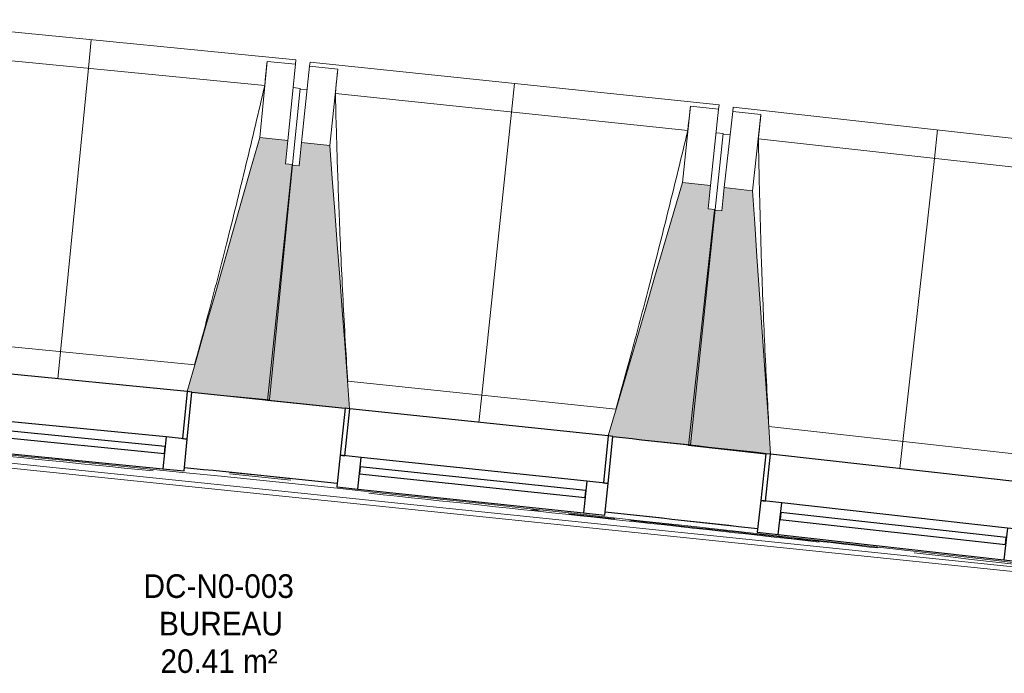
# Model space of a CAD drawing. Header units: millimetres. Extents: x -2845 to 74565, y -36590 to 13748.
# Tile 63 of 90: x 45451 to 47534, y -15405 to -14021. Entities that reach past the tile are written whole.
import ezdxf

# ---------------------------------------------------------------- set-up
doc = ezdxf.new("R2010")
doc.units = ezdxf.units.MM
for name, color, linetype, lineweight in [('A-FLOR', 7, 'Continuous', 25), ('A-FLOR-HRAL', 7, 'Continuous', 18), ('A-GENM', 7, 'Continuous', 18), ('A-GLAZ', 7, 'Continuous', 25), ('ESPACE', 7, 'Continuous', 30), ('I-WALL', 7, 'Continuous', 25), ('S-BEAM', 7, 'Continuous', 18)]:
    doc.layers.add(name, color=color, linetype=linetype, lineweight=lineweight)
doc.styles.add('Arial_4', font='arial.ttf', dxfattribs={"width": 0.9, "height": 50})

# ---------------------------------------------------------------- blocks, each defined once
blk = doc.blocks.new('20_MUR PREFA_01 - Type 1-3119337-2021_015_1111_DCE_1_50_N0 FINI_CFO_PCN')
at = {"layer": 'A-GENM'}
for p, q in [((0, 722.1), (0, 661.4)), ((0, 661.4), (0, 58.5)), ((0, 0.7), (0, 58.5))]:
    blk.add_line(p, q, dxfattribs=at)
blk = doc.blocks.new('B02_DC_STR_rvt-1-2021_015_1111_DCE_1_50_N0 FINI_CFO_PCN')
at = {"layer": 'S-BEAM', "lineweight": 5, "true_color": 0x787878}
for points in [[(-7189.4, -14826.3), (-7140.4, -14327.8), (-7155.3, -14326.4), (-7150.4, -14276.6), (-7210.1, -14270.7), (-7363.4, -14808.5), (-7353.5, -14809.5), (-7353.5, -14810.2), (-7286.8, -14816.7)], [(-7019.9, -14845), (-7061.8, -14287.3), (-7121.5, -14281.1), (-7126.7, -14330.8), (-7141.6, -14329.2), (-7193.9, -14827.4), (-7029.8, -14844.6), (-7029.7, -14843.9), (-7025.1, -14844.4)], [(-6298.8, -14921.3), (-6246.5, -14423.1), (-6261.4, -14421.6), (-6256.2, -14371.9), (-6315.9, -14365.6), (-6472.6, -14902.4), (-6462.8, -14903.4), (-6462.8, -14904.1), (-6357.7, -14915.1)], [(-6129.3, -14941.1), (-6167.6, -14383.2), (-6227.3, -14376.5), (-6232.8, -14426.2), (-6247.7, -14424.6), (-6303.2, -14922.4), (-6139.2, -14940.7), (-6139.2, -14940)]]:
    blk.add_hatch(color=8, dxfattribs=at).paths.add_polyline_path(points)
at = {"layer": 'S-BEAM'}
for p, q in [((-7133.7, -14106.3), (-7999.5, -14021.1)), ((-7199.5, -14160.7), (-7945.5, -14087.4)), ((-7194.3, -14109.4), (-7210.1, -14270.7)), ((-7194.3, -14109.4), (-7134.6, -14115.3)), ((-7194.3, -14109.7), (-7194.3, -14109.4)), ((-7134.6, -14115.3), (-7150.4, -14276.6)), ((-7133.7, -14106.3), (-7134.6, -14115.3)), ((-7121.5, -14281.1), (-7104.5, -14119.9)), ((-7104.5, -14119.9), (-7103.6, -14110.9)), ((-7104.5, -14119.9), (-7044.9, -14126.1)), ((-6238.3, -14201.6), (-7103.6, -14110.9)), ((-7061.8, -14287.3), (-7044.9, -14126.1)), ((-7044.9, -14126.1), (-7044.9, -14126.4)), ((-7124.5, -14166.5), (-7140.4, -14327.8)), ((-7124.5, -14166.5), (-7139.4, -14165)), ((-7109.8, -14169.6), (-7124.7, -14168)), ((-6304.6, -14255.7), (-7050, -14177.4)), ((-6299, -14204.4), (-6315.9, -14365.6)), ((-6299, -14204.4), (-6239.3, -14210.6)), ((-6299, -14204.6), (-6299, -14204.4)), ((-6238.3, -14201.6), (-6239.3, -14210.6)), ((-6239.3, -14210.6), (-6256.2, -14371.9)), ((-6227.3, -14376.5), (-6209.3, -14215.4)), ((-6209.3, -14215.4), (-6208.3, -14206.4)), ((-6209.3, -14215.4), (-6149.7, -14222.1)), ((-5343.7, -14302.8), (-6208.3, -14206.4)), ((-6167.6, -14383.2), (-6149.7, -14222.1)), ((-6149.7, -14222.1), (-6149.7, -14222.3)), ((-6229.6, -14261.9), (-6246.5, -14423.1)), ((-6229.6, -14261.9), (-6244.5, -14260.4)), ((-6214.8, -14265.1), (-6229.7, -14263.5)), ((-7150.4, -14276.6), (-7210.1, -14270.7)), ((-7155.3, -14326.4), (-7150.4, -14276.6)), ((-7121.5, -14281.1), (-7126.7, -14330.8)), ((-7061.8, -14287.3), (-7121.5, -14281.1)), ((-5410.2, -14356.4), (-6155.2, -14273.4)), ((-7141.6, -14329.2), (-7193.9, -14827.4)), ((-7189.4, -14826.3), (-7140.4, -14327.8)), ((-7140.4, -14327.8), (-7155.3, -14326.4)), ((-7126.7, -14330.8), (-7141.6, -14329.2)), ((-6256.2, -14371.9), (-6315.9, -14365.6)), ((-6261.4, -14421.6), (-6256.2, -14371.9)), ((-6227.3, -14376.5), (-6232.8, -14426.2)), ((-6167.6, -14383.2), (-6227.3, -14376.5)), ((-6247.7, -14424.6), (-6303.2, -14922.4)), ((-6298.8, -14921.3), (-6246.5, -14423.1)), ((-6246.5, -14423.1), (-6261.4, -14421.6)), ((-6232.8, -14426.2), (-6247.7, -14424.6)), ((-7915.4, -14696.2), (-7347.6, -14752)), ((-7023.9, -14786.4), (-6456.5, -14846)), ((-7353.7, -14810.2), (-7189.4, -14826.3)), ((-7193.9, -14827.4), (-7029.8, -14844.6)), ((-6133, -14882.5), (-5566, -14945.7)), ((-6462.9, -14904.1), (-6298.8, -14921.3)), ((-6303.2, -14922.4), (-6139.2, -14940.7))]:
    blk.add_line(p, q, dxfattribs=at)
at = {"layer": 'S-BEAM', "flags": 128}
for points in [[(-7199.5, -14160.7), (-7198.5, -14150.5), (-7197.5, -14140.3), (-7196.4, -14130.1), (-7195.4, -14119.9), (-7194.3, -14109.7)], [(-7044.9, -14126.4), (-7045.9, -14136.6), (-7046.9, -14146.8), (-7048, -14157), (-7049, -14167.2), (-7050, -14177.4)], [(-6304.6, -14255.7), (-6303.5, -14245.4), (-6302.4, -14235.2), (-6301.2, -14225), (-6300.1, -14214.8), (-6299, -14204.6)], [(-6149.7, -14222.3), (-6150.8, -14232.5), (-6151.9, -14242.7), (-6153, -14252.9), (-6154.1, -14263.2), (-6155.2, -14273.4)], [(-7210.1, -14270.7), (-7229.3, -14338), (-7248.5, -14405.3), (-7267.7, -14472.7), (-7286.8, -14540), (-7306, -14607.3), (-7325.2, -14674.6), (-7344.4, -14741.9), (-7363.4, -14808.5)], [(-7019.9, -14845), (-7025.1, -14775.9), (-7030.3, -14706.1), (-7035.5, -14636.3), (-7040.8, -14566.5), (-7046, -14496.7), (-7051.3, -14426.9), (-7056.5, -14357.1), (-7061.8, -14287.3)], [(-6315.9, -14365.6), (-6335.5, -14432.8), (-6355.1, -14500), (-6374.7, -14567.1), (-6394.3, -14634.3), (-6414, -14701.5), (-6433.6, -14768.7), (-6453.2, -14835.9), (-6472.6, -14902.4)], [(-6129.3, -14941.1), (-6134.1, -14871.9), (-6138.9, -14802.1), (-6143.7, -14732.3), (-6148.5, -14662.5), (-6153.3, -14592.6), (-6158.1, -14522.8), (-6162.8, -14453), (-6167.6, -14383.2)]]:
    blk.add_lwpolyline(points, dxfattribs=at)
at = {"layer": 'S-BEAM'}
for points, knots in [([(-7347.8, -14752), (-7336.6, -14711.3), (-7319.7, -14648.2), (-7297.4, -14562.7), (-7278.9, -14490.3), (-7259.4, -14412.2), (-7232.2, -14300.5), (-7212.5, -14216.7), (-7199.5, -14160.7)], [0.0183438, 0.0183438, 0.0183438, 0.0183438, 0.2222222, 0.3333333, 0.4444444, 0.5833333, 0.7222222, 1, 1, 1, 1]), ([(-7050, -14177.4), (-7048.9, -14223.4), (-7047, -14292.3), (-7043.9, -14384.1), (-7041, -14458.9), (-7037.5, -14539.3), (-7033.3, -14625.4), (-7028.7, -14707.9), (-7025.4, -14761.5), (-7023.8, -14786.5)], [0, 0, 0, 0, 0.2222222, 0.3333333, 0.4444444, 0.5833333, 0.7222222, 0.8611111, 0.9816328, 0.9816328, 0.9816328, 0.9816328]), ([(-6456.6, -14846), (-6445.2, -14805.3), (-6427.9, -14742.4), (-6405.1, -14657), (-6386.1, -14584.7), (-6366.1, -14506.8), (-6338.2, -14395.2), (-6317.9, -14311.6), (-6304.6, -14255.7)], [0.0183438, 0.0183438, 0.0183438, 0.0183438, 0.2222222, 0.3333333, 0.4444444, 0.5833333, 0.7222222, 1, 1, 1, 1]), ([(-6155.2, -14273.4), (-6154.3, -14319.3), (-6152.9, -14388.2), (-6150.3, -14480.1), (-6148, -14554.8), (-6145, -14635.2), (-6141.3, -14721.4), (-6137.3, -14803.9), (-6134.3, -14857.6), (-6132.9, -14882.5)], [0, 0, 0, 0, 0.2222222, 0.3333333, 0.4444444, 0.5833333, 0.7222222, 0.8611111, 0.9816328, 0.9816328, 0.9816328, 0.9816328])]:
    blk.add_open_spline(points, degree=3, knots=knots, dxfattribs=at)
at = {"layer": 'S-BEAM', "color": 5, "lineweight": 25, "true_color": 0x0000ff}
for p, rotation in [((-7637.2, -14782.3), 354.383875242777), ((-6746.3, -14874.4), 354.0108088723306), ((-5856, -14972.2), 353.6377425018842)]:
    blk.add_blockref('20_MUR PREFA_01 - Type 1-3119337-2021_015_1111_DCE_1_50_N0 FINI_CFO_PCN', p, dxfattribs=dict(at, rotation=rotation))
blk = doc.blocks.new('XXX_VIDE FENETRE - 550-377501-2021_015_1111_DCE_1_50_N0 FINI_CFO_PCN')
at = {"layer": 'A-GLAZ'}
for p, q in [((-285, 0), (-285, -100)), ((-275, 0), (-285, 0)), ((275, 0), (-275, 0)), ((-275, -100), (-275, 0)), ((285, 0), (275, 0)), ((275, 0), (275, -100)), ((285, -100), (285, 0)), ((-285, -100), (-275, -100)), ((-240, -100), (-285, -100)), ((-285, -100), (-285, -167.5)), ((-240, -167.5), (-240, -100)), ((240, -100), (-240, -100)), ((240, -100), (240, -167.5)), ((285, -100), (240, -100)), ((275, -100), (285, -100)), ((285, -167.5), (285, -100)), ((-285, -167.5), (-240, -167.5)), ((-240, -167.5), (240, -167.5)), ((240, -167.5), (285, -167.5))]:
    blk.add_line(p, q, dxfattribs=at)
at = {"layer": 'A-GLAZ', "color": 173, "true_color": 0x5c63b1}
for p, q in [((240, -120), (-240, -120)), ((-240, -120), (-240, -135)), ((240, -135), (240, -120)), ((-240, -135), (240, -135))]:
    blk.add_line(p, q, dxfattribs=at)
blk = doc.blocks.new('Garde-corps - Garde-corps-505843-2021_015_1111_DCE_1_50_N0 FINI_CFO_PCN')
at = {"layer": 'A-FLOR-HRAL'}
for p, q in [((-9825.2, -14754.7), (-4600.3, -15294.7)), ((-9591.9, -14768.4), (-4588.7, -15285.5)), ((-7273.8, -14982.5), (-7144.3, -14995.9)), ((-6635.1, -15058.7), (-6618.7, -15060.5)), ((-6556.6, -15067.2), (-6458.6, -15077.8)), ((-6479.6, -15063.6), (-6333.6, -15079.5)), ((-6318.2, -15081.2), (-6156.9, -15099.1))]:
    blk.add_line(p, q, dxfattribs=at)
for radius, start, end in [(137273, 83.001273, 85.19666), (137269.6, 84.193646, 84.601317), (137283.1, 84.030833, 84.166322), (137269.6, 83.602126, 84.001978), (137271.2, 83.550483, 83.770246), (137269.6, 83.002675, 83.51766)]:
    blk.add_arc((-21322.9, -151541.9), radius, start, end, dxfattribs=at)
blk = doc.blocks.new('B02_ARC_rvt-1-2021_015_1111_DCE_1_50_N0 FINI_CFO_PCN')
at = {"layer": 'A-FLOR'}
for p, q in [((-6460.5, -14904.7), (-6462.9, -14904.4)), ((-7208.7, -14986.2), (-7273.6, -14979.6)), ((-7143.9, -14993), (-7207.8, -14986.3))]:
    blk.add_line(p, q, dxfattribs=at)
at = {"layer": 'I-WALL'}
for radius, start, end in [(137443.1, 84.03081, 84.166576), (137443.1, 83.657428, 83.793194), (137283.1, 84.030833, 84.166323), (137283.1, 83.657451, 83.79294)]:
    blk.add_arc((-21322.9, -151541.9), radius, start, end, dxfattribs=at)
at = {"layer": 'A-FLOR-HRAL', "lineweight": 18}
blk.add_blockref('Garde-corps - Garde-corps-505843-2021_015_1111_DCE_1_50_N0 FINI_CFO_PCN', (0, 0), dxfattribs=at)
at = {"layer": 'A-GLAZ', "lineweight": 18}
for p, rotation in [((-7637.2, -14781.6), 354.383875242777), ((-6746.2, -14873.7), 354.0108088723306), ((-5855.9, -14971.6), 353.6377425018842)]:
    blk.add_blockref('XXX_VIDE FENETRE - 550-377501-2021_015_1111_DCE_1_50_N0 FINI_CFO_PCN', p, dxfattribs=dict(at, rotation=rotation))

msp = doc.modelspace()

# ---------------------------------------------------------------- block references
at = {"lineweight": 5}
for name in ['B02_DC_STR_rvt-1-2021_015_1111_DCE_1_50_N0 FINI_CFO_PCN', 'B02_ARC_rvt-1-2021_015_1111_DCE_1_50_N0 FINI_CFO_PCN']:
    msp.add_blockref(name, (53169.3, 0), dxfattribs=at)

# ---------------------------------------------------------------- texts
at = {"layer": 'ESPACE', "color": 8, "true_color": 0x808080, "char_height": 50, "attachment_point": 1, "style": 'Arial_4'}
for s, insert, width in [('DC-N0-003', (45713.6, -15195.4), 382.405), ('BUREAU', (45746.3, -15274.8), 303.038), ('20.41 m²', (45749.3, -15354.2), 299.43)]:
    msp.add_mtext(s, dxfattribs=dict(at, insert=insert, width=width))

doc.saveas('drawing.dxf')
